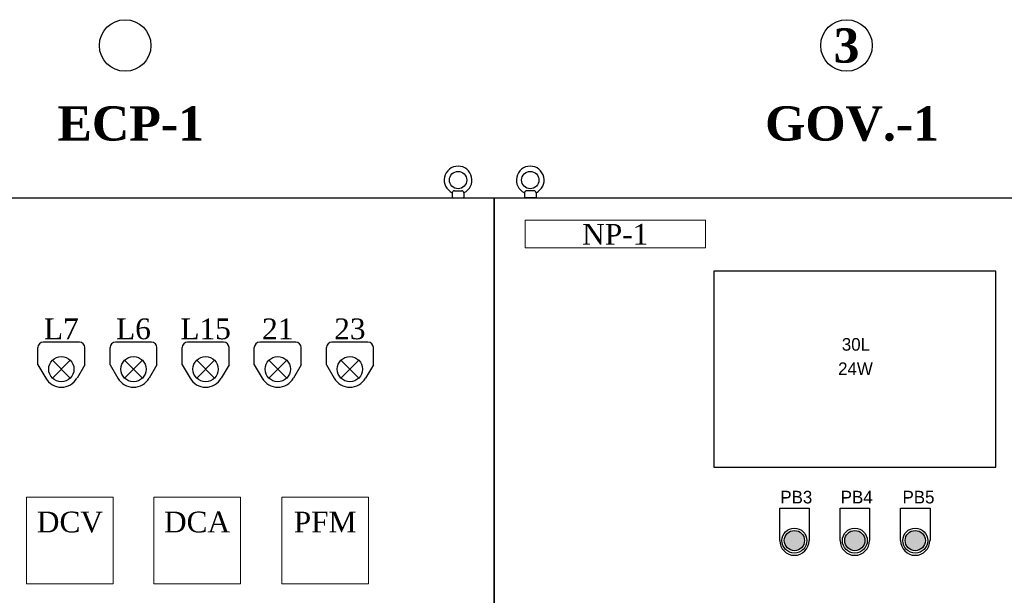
# Model space of a CAD drawing. Header units: millimetres. Extents: x -258 to 424, y -2156 to -1905.
# Tile 6 of 14: x -171 to -62, y -1968 to -1905. Entities that reach past the tile are written whole.
import ezdxf
from ezdxf.enums import TextEntityAlignment as Align

# ---------------------------------------------------------------- set-up
doc = ezdxf.new("R2010")
doc.units = ezdxf.units.MM
doc.styles.add('ROMANS', font='times.ttf')
doc.styles.add('ROMANT', font='timesbd.ttf')

msp = doc.modelspace()

# ---------------------------------------------------------------- hatches: boundary and pattern name
for points in [[(-86.3, -1962.33, 1), (-84.05, -1962.33, 1)], [(-79.6, -1962.33, 1), (-77.35, -1962.33, 1)], [(-72.9, -1962.33, 1), (-70.65, -1962.33, 1)]]:
    msp.add_hatch(color=256).paths.add_polyline_path(points)

# ---------------------------------------------------------------- linework, layer by layer
for p, q in [((-123.13, -1923.8), (-123.13, -1924.25)), ((-122.88, -1923.55), (-122.08, -1923.55)), ((-121.83, -1923.8), (-121.83, -1924.25)), ((-115.13, -1923.8), (-115.13, -1924.25)), ((-114.08, -1923.55), (-114.88, -1923.55)), ((-113.83, -1923.8), (-113.83, -1924.25)), ((-123.05, -1924.33), (-121.91, -1924.33)), ((-113.91, -1924.33), (-115.05, -1924.33)), ((-164.48, -1940.33), (-168.48, -1940.33)), ((-156.48, -1940.33), (-160.48, -1940.33)), ((-148.48, -1940.33), (-152.48, -1940.33)), ((-140.48, -1940.33), (-144.48, -1940.33)), ((-132.48, -1940.33), (-136.48, -1940.33)), ((-169.08, -1942.83), (-169.08, -1940.93)), ((-163.88, -1942.83), (-163.88, -1940.93)), ((-161.08, -1942.83), (-161.08, -1940.93)), ((-155.88, -1942.83), (-155.88, -1940.93)), ((-153.08, -1942.83), (-153.08, -1940.93)), ((-147.88, -1942.83), (-147.88, -1940.93)), ((-145.08, -1942.83), (-145.08, -1940.93)), ((-139.88, -1942.83), (-139.88, -1940.93)), ((-137.08, -1942.83), (-137.08, -1940.93)), ((-131.88, -1942.83), (-131.88, -1940.93)), ((-165.49, -1944.32), (-167.47, -1942.34)), ((-167.47, -1944.32), (-165.49, -1942.34)), ((-157.49, -1944.32), (-159.47, -1942.34)), ((-159.47, -1944.32), (-157.49, -1942.34)), ((-149.49, -1944.32), (-151.47, -1942.34)), ((-151.47, -1944.32), (-149.49, -1942.34)), ((-141.49, -1944.32), (-143.47, -1942.34)), ((-143.47, -1944.32), (-141.49, -1942.34)), ((-133.49, -1944.32), (-135.47, -1942.34)), ((-135.47, -1944.32), (-133.49, -1942.34)), ((-169.08, -1942.83), (-168.21, -1944.33)), ((-163.88, -1942.83), (-164.74, -1944.33)), ((-161.08, -1942.83), (-160.21, -1944.33)), ((-155.88, -1942.83), (-156.74, -1944.33)), ((-153.08, -1942.83), (-152.21, -1944.33)), ((-147.88, -1942.83), (-148.74, -1944.33)), ((-145.08, -1942.83), (-144.21, -1944.33)), ((-139.88, -1942.83), (-140.74, -1944.33)), ((-137.08, -1942.83), (-136.21, -1944.33)), ((-131.88, -1942.83), (-132.74, -1944.33)), ((-86.81, -1962.33), (-86.81, -1958.74)), ((-86.81, -1958.74), (-83.54, -1958.74)), ((-83.54, -1958.74), (-83.54, -1962.33)), ((-80.11, -1962.33), (-80.11, -1958.74)), ((-80.11, -1958.74), (-76.84, -1958.74)), ((-76.84, -1958.74), (-76.84, -1962.33)), ((-73.41, -1962.33), (-73.41, -1958.74)), ((-73.41, -1958.74), (-70.14, -1958.74)), ((-70.14, -1958.74), (-70.14, -1962.33))]:
    msp.add_line(p, q)
for points in [[(-118.48, -2144.33), (-198.48, -2144.33), (-198.48, -1924.33), (-118.48, -1924.33)], [(-38.48, -2144.33), (-118.48, -2144.33), (-118.48, -1924.33), (-38.48, -1924.33)], [(-94.13, -1954.18), (-62.83, -1954.18), (-62.83, -1932.48), (-94.13, -1932.48)]]:
    msp.add_lwpolyline(points, close=True)
at = {"color": 3, "lineweight": 9}
msp.add_lwpolyline([(-115.05, -1926.8), (-115.05, -1929.88), (-95.05, -1929.88), (-95.05, -1926.8)], close=True, dxfattribs=at)
msp.add_lwpolyline([(-115.05, -1926.8), (-115.05, -1929.88), (-95.05, -1929.88), (-95.05, -1926.8)], close=True, dxfattribs=at)
at = {"lineweight": 9}
for points in [[(-170.33, -1967.13), (-160.73, -1967.13), (-160.73, -1957.53), (-170.33, -1957.53)], [(-156.23, -1967.13), (-146.63, -1967.13), (-146.63, -1957.53), (-156.23, -1957.53)], [(-132.43, -1967.13), (-142.03, -1967.13), (-142.03, -1957.53), (-132.43, -1957.53)]]:
    msp.add_lwpolyline(points, close=True, dxfattribs=at)
for centre, radius in [((-159.4, -1907.45), 2.86), ((-79.4, -1907.45), 2.86), ((-122.48, -1922.37), 0.962), ((-114.48, -1922.37), 0.962), ((-166.48, -1943.33), 1.4), ((-158.48, -1943.33), 1.4), ((-150.48, -1943.33), 1.4), ((-142.48, -1943.33), 1.4), ((-134.48, -1943.33), 1.4), ((-85.18, -1962.33), 1.12), ((-78.48, -1962.33), 1.12), ((-71.78, -1962.33), 1.12)]:
    msp.add_circle(centre, radius)
at = {"color": 0, "linetype": 'Continuous'}
for centre in [(-85.18, -1962.33), (-78.48, -1962.33), (-71.78, -1962.33)]:
    msp.add_circle(centre, 1.38, dxfattribs=at)
for centre, radius, start, end in [((-122.48, -1922.37), 1.54, 294.9203, 245.0797), ((-114.48, -1922.37), 1.54, 294.9203, 245.0797), ((-122.88, -1923.8), 0.25, 90, 180), ((-122.08, -1923.8), 0.25, 0, 90), ((-114.88, -1923.8), 0.25, 90, 180), ((-114.08, -1923.8), 0.25, 0, 90), ((-123.05, -1924.25), 0.08, 180, 270), ((-121.91, -1924.25), 0.08, 270, 0), ((-115.05, -1924.25), 0.08, 180, 270), ((-113.91, -1924.25), 0.08, 270, 0), ((-168.48, -1940.93), 0.6, 90, 180), ((-164.48, -1940.93), 0.6, 0, 90), ((-160.48, -1940.93), 0.6, 90, 180), ((-156.48, -1940.93), 0.6, 0, 90), ((-152.48, -1940.93), 0.6, 90, 180), ((-148.48, -1940.93), 0.6, 0, 90), ((-144.48, -1940.93), 0.6, 90, 180), ((-140.48, -1940.93), 0.6, 0, 90), ((-136.48, -1940.93), 0.6, 90, 180), ((-132.48, -1940.93), 0.6, 0, 90), ((-166.48, -1943.33), 2, 210.0551, 329.9449), ((-158.48, -1943.33), 2, 210.0551, 329.9449), ((-150.48, -1943.33), 2, 210.0551, 329.9449), ((-142.48, -1943.33), 2, 210.0551, 329.9449), ((-134.48, -1943.33), 2, 210.0551, 329.9449)]:
    msp.add_arc(centre, radius, start, end)
for centre in [(-85.18, -1962.33), (-78.48, -1962.33), (-71.78, -1962.33)]:
    msp.add_arc(centre, 1.63, 180, 0, dxfattribs=at)

# ---------------------------------------------------------------- texts
for s, height, style, p in [('3', 3.8, 'ROMANT', (-79.4, -1907.45)), ('ECP-1', 3.8, 'ROMANT', (-158.79, -1916.09)), ('GOV.-1', 3.8, 'ROMANT', (-78.79, -1916.09)), ('L7', 2.3, 'ROMANS', (-166.48, -1938.86)), ('L6', 2.3, 'ROMANS', (-158.48, -1938.86)), ('L15', 2.3, 'ROMANS', (-150.48, -1938.86)), ('21', 2.3, 'ROMANS', (-142.48, -1938.86)), ('23', 2.3, 'ROMANS', (-134.48, -1938.86))]:
    msp.add_text(s, height=height, dxfattribs=dict(style=style)).set_placement(p, align=Align.MIDDLE_CENTER)
at = {"lineweight": 9, "style": 'ROMANS'}
for s, p in [('NP-1', (-105.05, -1928.38)), ('DCV', (-165.53, -1960.27)), ('DCA', (-151.43, -1960.27)), ('PFM', (-137.23, -1960.27))]:
    msp.add_text(s, height=2.3, dxfattribs=at).set_placement(p, align=Align.MIDDLE_CENTER)
at = {"color": 250, "lineweight": 20, "char_height": 1.4, "width": 4.472, "attachment_point": 2}
for s, insert in [('30L ', (-78.36, -1939.88)), ('24W ', (-78.41, -1942.58))]:
    msp.add_mtext(s, dxfattribs=dict(at, insert=insert))
at = {"color": 250, "lineweight": 9, "char_height": 1.4, "width": 4.472, "attachment_point": 1}
for s, insert in [('PB3', (-86.74, -1956.81)), ('PB4', (-80.04, -1956.81)), ('PB5', (-73.19, -1956.81))]:
    msp.add_mtext(s, dxfattribs=dict(at, insert=insert))

doc.saveas('drawing.dxf')
